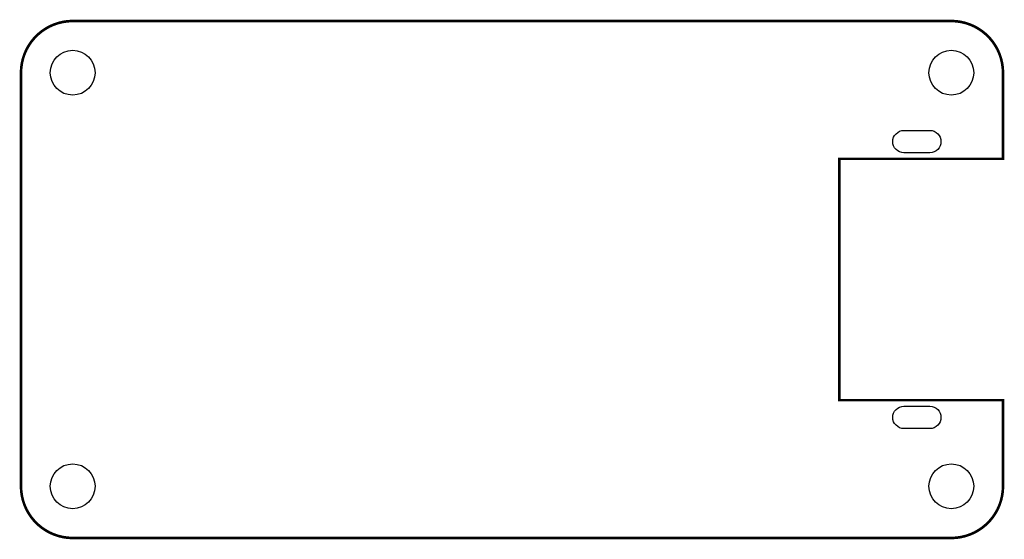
# Model space of a CAD drawing. Extents: x -0.1 to 57.1, y -0.1 to 30.1.
import ezdxf

# ---------------------------------------------------------------- set-up
doc = ezdxf.new("R2010")
doc.units = 0
doc.layers.add('BG_OUTLINE', color=1, linetype='CONTINUOUS')
doc.layers.add('PIN_BOTTOM', color=200, linetype='CONTINUOUS')

msp = doc.modelspace()

# ---------------------------------------------------------------- linework, layer by layer
at = {"layer": 'BG_OUTLINE', "const_width": 0.1524}
for points in [[(53.999892, 29.99994), (2.999994, 29.99994, 0.414214), (0, 26.999946), (0, 2.999994, 0.414214), (2.999994, 0), (53.999892, 0, 0.414214), (56.999886, 2.999994), (56.999886, 6.800088)], [(56.999886, 23.299928), (56.999886, 26.999946, 0.414214), (53.999892, 29.99994)]]:
    msp.add_lwpolyline(points, format="xyb", dxfattribs=at)
at = {"layer": 'BG_OUTLINE'}
msp.add_lwpolyline([(53.999892, 29.99994, -0.414214), (56.999886, 26.999946), (56.999886, 23.299928), (56.999886, 21.999956), (47.499778, 21.999956), (47.499778, 7.999984), (56.999886, 7.999984), (56.999886, 6.800088), (56.999886, 2.999994, -0.414214), (53.999892, 0), (2.999994, 0, -0.414214), (0, 2.999994), (0, 26.999946, -0.414214), (2.999994, 29.99994)], format="xyb", close=True, dxfattribs=at)
at = {"layer": 'BG_OUTLINE', "const_width": 0.150114}
msp.add_lwpolyline([(56.999886, 6.800088), (56.999886, 7.999984), (47.499778, 7.999984), (47.499778, 21.999956), (56.999886, 21.999956), (56.999886, 23.299928)], dxfattribs=at)
at = {"layer": 'PIN_BOTTOM'}
for points in [[(51.249834, 23.64994), (52.749958, 23.64994, -1), (52.749958, 22.349968), (51.249834, 22.349968, -1)], [(51.249834, 7.649972), (52.749958, 7.649972, -1), (52.749958, 6.35), (51.249834, 6.35, -1)]]:
    msp.add_lwpolyline(points, format="xyb", close=True, dxfattribs=at)
for centre in [(2.999994, 26.999946), (53.999892, 26.999946), (2.999994, 2.999994), (53.999892, 2.999994)]:
    msp.add_circle(centre, 1.299972, dxfattribs=at)

doc.saveas('drawing.dxf')
